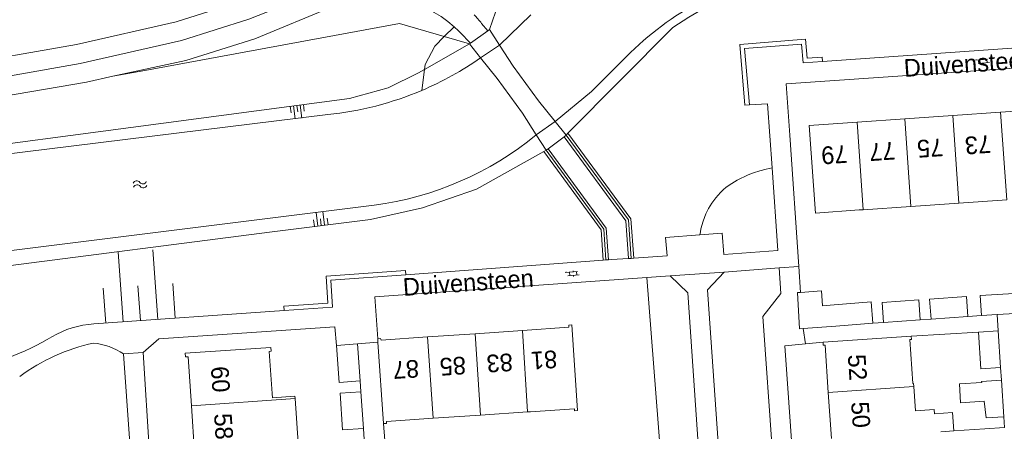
# Model space of a CAD drawing. Extents: x 99476 to 102828, y 406437 to 407931.
# Tile 28 of 162: x 99708 to 99820, y 407161 to 407208. Entities that reach past the tile are written whole.
import ezdxf

# ---------------------------------------------------------------- set-up
doc = ezdxf.new("R2010")
doc.units = 0
doc.header["$MEASUREMENT"] = 0
for name, color, linetype, lineweight in [('BG_bijgebouw', 253, 'Continuous', 0), ('BG_dakoverstek', 253, 'Continuous', 13), ('BG_dakoverstek bijgebouw', 253, 'Continuous', 0), ('BG_heg haag', 253, 'Continuous', 0), ('BG_hek', 253, 'Continuous', 0), ('BG_hoofdgebouw', 253, 'Continuous', 13), ('BG_huisnummer', 253, 'Continuous', 0), ('BG_insteek sloot', 253, 'Continuous', 0), ('BG_kant sloot', 253, 'Continuous', 0), ('BG_kant verharding', 253, 'Continuous', 0), ('BG_kunstwerk', 253, 'Continuous', 0), ('BG_open verharding', 253, 'Continuous', 0), ('BG_schutting', 253, 'Continuous', 0), ('BG_straatnaam', 253, 'Continuous', 0), ('BG_talud', 253, 'Continuous', 0), ('BG_taludsymbool', 253, 'Continuous', 0), ('BG_tussenmuur', 253, 'Continuous', 0), ('BG_vlakafsluiter', 253, 'Continuous', 0), ('BG_watersymbool', 253, 'Continuous', 0)]:
    doc.layers.add(name, color=color, linetype=linetype, lineweight=lineweight)
doc.styles.add('Style-WORKING', font='WORKING.shx')

# ---------------------------------------------------------------- blocks, each defined once
blk = doc.blocks.new('S04')
at = {"layer": 'BG_taludsymbool', "linetype": 'Continuous', "lineweight": 0}
for p, q in [((-0.5, 0), (-0.5, -0.5)), ((-0.25, 0), (-0.25, -1)), ((0, 0), (0, -0.5)), ((0.25, 0), (0.25, -1)), ((0.5, 0), (0.5, -0.5))]:
    blk.add_line(p, q, dxfattribs=at)
blk = doc.blocks.new('S02OV6')
at = {"layer": 'BG_open verharding', "linetype": 'Continuous', "lineweight": 0}
for p, q in [((0, 0.20784), (1.371449, 0.20784)), ((0.085505, 0.20784), (0.085505, 0.268177)), ((0.485, -0.192), (0.486, 0.207)), ((0.885505, 0.20784), (0.885505, 0.31106)), ((1.285, -0.193), (1.285, 0.207)), ((0.268333, -0.19216), (1.549656, -0.19216)), ((0.885505, -0.32925), (0.885505, -0.19216))]:
    blk.add_line(p, q, dxfattribs=at)
blk = doc.blocks.new('WATERS')
at = {"layer": 'BG_watersymbool', "linetype": 'Continuous', "lineweight": 0}
for centre, start, end in [((-0.375, 0.25), 28.07249, 151.92751), ((-0.375, -0.2), 28.07249, 151.92751), ((0.375, 0.65), 208.07249, 331.92751), ((0.375, 0.2), 208.07249, 331.92751)]:
    blk.add_arc(centre, 0.425, start, end, dxfattribs=at)

msp = doc.modelspace()

# ---------------------------------------------------------------- linework, layer by layer
at = {"layer": 'BG_bijgebouw', "linetype": 'Continuous', "lineweight": 0}
for p, q in [((99806.22, 407175.49), (99810.39, 407175.78)), ((99806.38, 407173.22), (99806.22, 407175.49)), ((99810.39, 407175.78), (99810.54, 407173.51)), ((99811.62, 407175.86), (99815.8, 407176.16)), ((99811.79, 407173.6), (99811.62, 407175.86)), ((99815.8, 407176.16), (99815.96, 407173.9)), ((99817.37, 407176.27), (99821.2, 407176.51)), ((99817.37, 407176.27), (99817.51, 407174)), ((99810.54, 407173.51), (99806.38, 407173.22)), ((99815.96, 407173.9), (99811.79, 407173.6)), ((99817.51, 407174), (99819.284, 407174.116)), ((99819.284, 407174.116), (99821.34, 407174.25)), ((99805.168, 407173.155), (99800.977, 407172.803)), ((99817.15, 407172.12), (99819.4, 407172.27)), ((99819.4, 407172.27), (99819.68, 407168.1)), ((99744.29, 407170.62), (99746.66, 407170.79)), ((99744.584, 407166.419), (99744.29, 407170.62)), ((99746.66, 407170.79), (99746.95, 407166.583)), ((99746.95, 407166.583), (99744.584, 407166.419)), ((99819.76, 407166.68), (99817.51, 407166.53)), ((99817.51, 407166.53), (99817.526, 407166.411)), ((99820.04, 407162.52), (99819.76, 407166.68)), ((99747.035, 407165.346), (99747.321, 407161.196)), ((99817.801, 407164.297), (99818.05, 407162.39)), ((99818.05, 407162.39), (99820.04, 407162.52)), ((99817.886, 407161.14), (99814.351, 407160.922)), ((99820.13, 407161.3), (99817.886, 407161.14))]:
    msp.add_line(p, q, dxfattribs=at)
at = {"layer": 'BG_bijgebouw', "linetype": 'Continuous', "lineweight": 0, "flags": 128}
for points in [[(99800.775, 407175.212), (99804.965, 407175.564), (99805.168, 407173.155)], [(99819.68, 407168.1), (99817.43, 407167.95), (99817.15, 407172.12)], [(99747.321, 407161.196), (99744.953, 407161.032), (99744.67, 407165.183), (99747.035, 407165.346)]]:
    msp.add_lwpolyline(points, dxfattribs=at)
at = {"layer": 'BG_dakoverstek', "linetype": 'Continuous', "lineweight": 13, "flags": 128}
for points in [[(99739.578, 407164.589), (99739.56, 407164.858), (99736.991, 407164.685)], [(99737.349, 407159.381), (99739.917, 407159.553), (99739.578, 407164.589)], [(99810.008, 407163.215), (99812.147, 407163.363), (99812.182, 407162.853), (99814.207, 407162.993), (99814.351, 407160.922)]]:
    msp.add_lwpolyline(points, dxfattribs=at)
at = {"layer": 'BG_dakoverstek bijgebouw', "linetype": 'Continuous', "lineweight": 0}
msp.add_line((99800.977, 407172.803), (99797.255, 407172.518), dxfattribs=at)
at = {"layer": 'BG_dakoverstek bijgebouw', "linetype": 'Continuous', "lineweight": 0, "flags": 128}
for points in [[(99797.255, 407172.518), (99796.855, 407172.487), (99796.632, 407176.601), (99796.964, 407176.624)], [(99796.964, 407176.624), (99799.331, 407176.79), (99799.465, 407175.108), (99800.775, 407175.212)], [(99817.526, 407166.411), (99814.997, 407166.243), (99815.139, 407164.12), (99817.801, 407164.297)]]:
    msp.add_lwpolyline(points, dxfattribs=at)
at = {"layer": 'BG_heg haag', "linetype": 'Continuous', "lineweight": 0}
for p, q in [((99797.031, 407205.298), (99790.069, 407204.749)), ((99790.069, 407204.749), (99790.652, 407197.878)), ((99795.74, 407194.448), (99796.763, 407179.553)), ((99796.763, 407179.553), (99796.964, 407176.624)), ((99781.534, 407152.113), (99779.494, 407178.32))]:
    msp.add_line(p, q, dxfattribs=at)
at = {"layer": 'BG_heg haag', "linetype": 'Continuous', "lineweight": 0, "flags": 128}
for points in [[(99770.34, 407194.47), (99777.413, 407184.847), (99777.739, 407180.482)], [(99768.09, 407192.75), (99774.607, 407183.813), (99774.851, 407180.308)], [(99744.29, 407170.62), (99744.08, 407172.71), (99727.433, 407171.602)]]:
    msp.add_lwpolyline(points, dxfattribs=at)
at = {"layer": 'BG_hek', "linetype": 'Continuous', "lineweight": 0}
for p, q in [((99806.38, 407173.22), (99805.168, 407173.155)), ((99811.79, 407173.6), (99810.54, 407173.51)), ((99817.51, 407174), (99815.96, 407173.9)), ((99819.68, 407168.1), (99819.76, 407166.68)), ((99746.95, 407166.583), (99747.035, 407165.346)), ((99820.04, 407162.52), (99820.13, 407161.3)), ((99747.321, 407161.196), (99747.406, 407159.959))]:
    msp.add_line(p, q, dxfattribs=at)
at = {"layer": 'BG_hoofdgebouw', "linetype": 'Continuous', "lineweight": 13}
for p, q in [((99808.81, 407196.302), (99814.245, 407196.679)), ((99814.245, 407196.679), (99819.68, 407197.055)), ((99819.68, 407197.055), (99825.115, 407197.431)), ((99803.375, 407195.926), (99808.81, 407196.302)), ((99814.932, 407186.746), (99809.496, 407186.378)), ((99820.367, 407187.114), (99814.932, 407186.746)), ((99804.061, 407186.01), (99803.62, 407185.98)), ((99809.496, 407186.378), (99804.061, 407186.01)), ((99765.392, 407172.312), (99760.022, 407171.946)), ((99748.96, 407171.35), (99748.984, 407170.993)), ((99748.984, 407170.993), (99749.61, 407161.77)), ((99760.022, 407171.946), (99754.617, 407171.579)), ((99809.534, 407171.664), (99799.51, 407170.969)), ((99810.008, 407163.215), (99809.817, 407165.963)), ((99736.961, 407165.146), (99736.991, 407164.685)), ((99800.113, 407165.29), (99800.475, 407160.076)), ((99728.153, 407158.485), (99727.798, 407163.753)), ((99755.231, 407162.35), (99760.635, 407162.716)), ((99760.635, 407162.716), (99765.976, 407163.079)), ((99765.976, 407163.079), (99766.29, 407163.1))]:
    msp.add_line(p, q, dxfattribs=at)
at = {"layer": 'BG_hoofdgebouw', "linetype": 'Continuous', "lineweight": 13, "flags": 128}
for points in [[(99803.62, 407185.98), (99798.64, 407185.63), (99797.94, 407195.55), (99803.375, 407195.926)], [(99766.29, 407163.1), (99771.28, 407163.43), (99771.29, 407163.21), (99771.63, 407163.23), (99770.98, 407172.95), (99770.66, 407172.93), (99770.65, 407172.67), (99765.392, 407172.312)], [(99754.617, 407171.579), (99749.35, 407171.22), (99749.28, 407171.39), (99748.96, 407171.35)], [(99799.51, 407170.969), (99799.533, 407170.645), (99799.741, 407170.659), (99800.113, 407165.29)], [(99809.713, 407166.278), (99809.367, 407171.273), (99809.56, 407171.287), (99809.534, 407171.664)], [(99727.798, 407163.753), (99727.421, 407169.335), (99727.114, 407169.314), (99727.086, 407169.723), (99736.827, 407170.38), (99736.856, 407169.95), (99736.638, 407169.935), (99736.961, 407165.146)], [(99809.817, 407165.963), (99809.795, 407166.285), (99809.713, 407166.278)], [(99749.61, 407161.77), (99749.95, 407161.77), (99749.95, 407161.99), (99755.231, 407162.35)]]:
    msp.add_lwpolyline(points, dxfattribs=at)
at = {"layer": 'BG_insteek sloot', "linetype": 'Continuous', "lineweight": 0}
for p, q in [((99761.65, 407206.43), (99762.328, 407208.423)), ((99754.259, 407201.9), (99759.37, 407204.82)), ((99770.554, 407194.685), (99770.34, 407194.47)), ((99768.09, 407192.75), (99767.826, 407192.603))]:
    msp.add_line(p, q, dxfattribs=at)
at = {"layer": 'BG_insteek sloot', "linetype": 'Continuous', "lineweight": 0, "flags": 128}
for points in [[(99952.812, 407250.476), (99946.748, 407246.73), (99935.469, 407236.917), (99929.064, 407232.12), (99923.377, 407228.982), (99918.57, 407227.448), (99912.632, 407226.318), (99860.162, 407220.226), (99825.436, 407216.16), (99795.582, 407212.556), (99792.818, 407211.751), (99789.602, 407210.569), (99786.985, 407209.425), (99784.27, 407207.833), (99782.476, 407206.677), (99770.554, 407194.685)], [(99675.502, 407189.334), (99745.737, 407198.623), (99750.151, 407199.847), (99753.589, 407201.517), (99754.259, 407201.9)], [(99767.826, 407192.603), (99760.174, 407188.334), (99754.044, 407186.211), (99748.118, 407184.892), (99736.977, 407183.501), (99705.788, 407179.497), (99672.954, 407175.517), (99650.617, 407173.11), (99643.662, 407172.043), (99640.299, 407170.694), (99638.34, 407168.643), (99636.623, 407166.258), (99636.382, 407164.535), (99636.331, 407163.395)]]:
    msp.add_lwpolyline(points, dxfattribs=at)
at = {"layer": 'BG_kant sloot', "linetype": 'Continuous', "lineweight": 0}
for p, q in [((99762.788, 407204.665), (99766.351, 407208.108)), ((99760.64, 407203.237), (99762.788, 407204.665)), ((99743.27, 407196.79), (99671.89, 407188.019)), ((99769.084, 407196.022), (99766.961, 407194.504)), ((99645.79, 407173.71), (99748.543, 407186.511))]:
    msp.add_line(p, q, dxfattribs=at)
at = {"layer": 'BG_kant sloot', "linetype": 'Continuous', "lineweight": 0, "flags": 128}
msp.add_lwpolyline([(99769.084, 407196.022), (99773.23, 407199.43), (99777.189, 407203.38)], dxfattribs=at)
at = {"layer": 'BG_kant sloot', "linetype": 'Continuous', "lineweight": 0, "extrusion": (0, 0, -1)}
for centre, radius, start, end in [((-99803.745664, 407176.704863), 37.64066, 45.127518, 77.267999), ((-99739.52041, 407233.503571), 36.906672, 235.093203, 246.959509), ((-99739.531838, 407233.487619), 36.88752, 246.966148, 264.183692)]:
    msp.add_arc(centre, radius, start, end, dxfattribs=at)
at = {"layer": 'BG_kant sloot', "linetype": 'Continuous', "lineweight": 0}
msp.add_arc((99743.646399, 407223.01056), 36.826547, 277.640898, 309.278632, dxfattribs=at)
at = {"layer": 'BG_kant verharding', "linetype": 'Continuous', "lineweight": 0}
for p, q in [((99761.441, 407206.283), (99760.751, 407207.139)), ((99758.305, 407206.107), (99759.472, 407204.892)), ((99761.65, 407206.43), (99761.441, 407206.283)), ((99799.44, 407202.814), (99840.331, 407205.685)), ((99752.159, 407178.631), (99774.552, 407180.286)), ((99774.552, 407180.286), (99774.851, 407180.308)), ((99777.44, 407180.46), (99777.739, 407180.482)), ((99777.739, 407180.482), (99778.038, 407180.504)), ((99794.54, 407179.41), (99788.293, 407178.931)), ((99782.15, 407178.51), (99779.494, 407178.32)), ((99716.729, 407173.062), (99738.323, 407174.574)), ((99794.026, 407154.744), (99792.67, 407173.91)), ((99711.416, 407171.288), (99711.962, 407171.603)), ((99797.538, 407170.783), (99799.51, 407170.969)), ((99722.33, 407169.82), (99724.345, 407136.783))]:
    msp.add_line(p, q, dxfattribs=at)
at = {"layer": 'BG_kant verharding', "linetype": 'Continuous', "lineweight": 0, "flags": 128}
for points in [[(99744.161, 407211.517), (99734.33, 407207.61), (99726.66, 407205.2), (99715.17, 407202.6), (99700.78, 407200.06)], [(99718.879, 407201.139), (99727.17, 407202.94), (99735, 407205.39), (99743.955, 407209.106)], [(99791.15, 407197.92), (99790.61, 407204.29), (99797.07, 407204.8), (99797.25, 407202.66), (99799.44, 407202.814)], [(99841.052, 407203.427), (99795.34, 407200.28), (99795.74, 407194.448)], [(99698.342, 407197.48), (99715.89, 407200.49), (99718.879, 407201.139)], [(99793.732, 407190.74), (99793.22, 407198.01), (99791.15, 407197.92)], [(99770.12, 407194.29), (99777.12, 407184.74), (99777.44, 407180.46)], [(99774.851, 407180.308), (99775.15, 407180.33), (99774.9, 407183.92), (99768.31, 407192.92)], [(99785.531, 407183.141), (99788.08, 407183.33), (99788.25, 407180.94), (99794.39, 407181.39), (99793.732, 407190.74)], [(99778.038, 407180.504), (99781.8, 407180.78), (99781.62, 407182.85), (99785.531, 407183.141)], [(99788.293, 407178.931), (99788.28, 407178.93), (99786.39, 407176.93), (99788.1, 407152.52), (99791.88, 407152.8), (99794.03, 407154.69)], [(99792.67, 407173.91), (99794.73, 407176.52), (99794.54, 407179.41)], [(99738.323, 407174.574), (99743.83, 407174.96), (99743.63, 407178), (99752.159, 407178.631)], [(99779.494, 407178.32), (99748.63, 407176.11), (99748.96, 407171.35)], [(99783.28, 407152.23), (99783.13, 407154.34), (99785.68, 407154.47), (99784.18, 407176.57), (99782.15, 407178.51)], [(99727.433, 407171.602), (99724.09, 407171.38), (99722.33, 407169.82)], [(99801.515, 407127.339), (99798.24, 407127.16), (99795.18, 407170.56), (99797.538, 407170.783)], [(99721.519, 407144.548), (99721.882, 407144.588), (99720.078, 407169.661)]]:
    msp.add_lwpolyline(points, dxfattribs=at)
at = {"layer": 'BG_kant verharding', "linetype": 'Continuous', "lineweight": 0, "extrusion": (0, 0, -1)}
for centre, radius, start, end in [((-99748.934513, 407197.101427), 12.996358, 67.47126, 131.977616), ((-99748.900965, 407197.065955), 13.045166, 131.98295, 136.127406), ((-99717.504744, 407162.010282), 11.07891, 59.980357, 85.984871)]:
    msp.add_arc(centre, radius, start, end, dxfattribs=at)
at = {"layer": 'BG_kant verharding', "linetype": 'Continuous', "lineweight": 0}
for centre, radius, start, end in [((99749.419673, 407198.030479), 14.538367, 38.793551, 43.941531), ((99697.505927, 407195.358185), 27.80043, 276.983498, 300.023463), ((99721.474868, 407149.061959), 22.336774, 102.372092, 126.138493), ((99716.002087, 407163.649821), 7.262736, 55.860552, 84.572829)]:
    msp.add_arc(centre, radius, start, end, dxfattribs=at)
at = {"layer": 'BG_kunstwerk', "linetype": 'Continuous', "lineweight": 0}
for p, q in [((99761.441, 407206.283), (99759.472, 407204.892)), ((99762.788, 407204.665), (99761.65, 407206.43)), ((99759.472, 407204.892), (99759.37, 407204.82)), ((99759.37, 407204.82), (99760.64, 407203.237)), ((99770.34, 407194.47), (99769.084, 407196.022)), ((99766.961, 407194.504), (99768.09, 407192.75)), ((99770.12, 407194.29), (99770.34, 407194.47)), ((99768.31, 407192.92), (99770.12, 407194.29)), ((99768.09, 407192.75), (99768.31, 407192.92))]:
    msp.add_line(p, q, dxfattribs=at)
at = {"layer": 'BG_kunstwerk', "linetype": 'Continuous', "lineweight": 0, "flags": 128}
for points in [[(99769.084, 407196.022), (99767.19, 407198.36), (99764.32, 407202.29), (99762.788, 407204.665)], [(99760.64, 407203.237), (99762.53, 407200.88), (99765.38, 407196.96), (99766.961, 407194.504)]]:
    msp.add_lwpolyline(points, dxfattribs=at)
at = {"layer": 'BG_schutting', "linetype": 'Continuous', "lineweight": 0}
for p, q in [((99809.534, 407171.664), (99817.15, 407172.12)), ((99749.61, 407161.77), (99750.332, 407152.349))]:
    msp.add_line(p, q, dxfattribs=at)
at = {"layer": 'BG_talud', "linetype": 'Continuous', "lineweight": 0}
for p, q in [((99759.37, 407204.82), (99756.51, 407205.646)), ((99722.51, 407201.78), (99718.879, 407201.139))]:
    msp.add_line(p, q, dxfattribs=at)
at = {"layer": 'BG_talud', "linetype": 'Continuous', "lineweight": 0, "flags": 128}
msp.add_lwpolyline([(99756.51, 407205.646), (99751.41, 407207.12), (99722.51, 407201.78)], dxfattribs=at)
at = {"layer": 'BG_tussenmuur', "linetype": 'Continuous', "lineweight": 0}
for p, q in [((99814.245, 407196.679), (99814.932, 407186.746)), ((99819.68, 407197.055), (99820.367, 407187.114)), ((99803.375, 407195.926), (99804.061, 407186.01)), ((99808.81, 407196.302), (99809.496, 407186.378)), ((99765.392, 407172.312), (99765.976, 407163.079)), ((99754.617, 407171.579), (99755.231, 407162.35)), ((99760.635, 407162.716), (99760.022, 407171.946)), ((99800.113, 407165.29), (99809.817, 407165.963)), ((99727.798, 407163.753), (99739.578, 407164.589)), ((99812.891, 407160.832), (99814.351, 407160.922))]:
    msp.add_line(p, q, dxfattribs=at)
at = {"layer": 'BG_vlakafsluiter', "linetype": 'Continuous', "lineweight": 0}
for p, q in [((99756.51, 407205.646), (99757.627, 407206.763)), ((99753.965, 407199.541), (99754.259, 407201.9)), ((99790.652, 407197.878), (99791.15, 407197.92)), ((99786.516, 407186.131), (99786.224, 407185.553)), ((99785.656, 407183.85), (99785.896, 407184.716)), ((99777.44, 407180.46), (99774.851, 407180.308)), ((99788.293, 407178.931), (99782.15, 407178.51)), ((99796.763, 407179.553), (99794.54, 407179.41)), ((99819.4, 407172.27), (99819.284, 407174.116)), ((99797.255, 407172.518), (99797.538, 407170.783)), ((99746.66, 407170.79), (99748.984, 407170.993)), ((99722.33, 407169.82), (99720.078, 407169.661))]:
    msp.add_line(p, q, dxfattribs=at)
at = {"layer": 'BG_vlakafsluiter', "linetype": 'Continuous', "lineweight": 0, "flags": 128}
for points in [[(99754.838, 407213.803), (99752.588, 407214.453), (99749.471, 407214.744), (99746.353, 407214.446), (99743.446, 407213.6), (99733.593, 407209.684), (99726.087, 407207.326), (99714.736, 407204.757), (99700.429, 407202.232), (99688.606, 407200.494), (99685.685, 407200.127)], [(99754.259, 407201.9), (99754.331, 407202.475), (99755.423, 407204.559), (99756.51, 407205.646)], [(99799.44, 407202.814), (99799.405, 407203.313), (99797.707, 407203.193), (99797.527, 407205.337), (99797.031, 407205.298)], [(99770.554, 407194.685), (99777.706, 407184.955), (99778.038, 407180.504)], [(99767.826, 407192.603), (99774.314, 407183.706), (99774.552, 407180.286)], [(99793.732, 407190.74), (99793.04, 407190.607), (99792.338, 407190.429), (99791.637, 407190.205), (99790.998, 407189.958), (99789.783, 407189.366), (99789.159, 407188.993), (99788.523, 407188.556)], [(99787.342, 407187.36), (99787.591, 407187.654), (99787.863, 407187.947)], [(99787.863, 407187.947), (99788.186, 407188.261), (99788.523, 407188.556)], [(99786.516, 407186.131), (99786.699, 407186.447), (99786.899, 407186.759)], [(99786.899, 407186.759), (99787.113, 407187.063), (99787.342, 407187.36)], [(99785.896, 407184.716), (99786.049, 407185.14), (99786.224, 407185.553)], [(99785.531, 407183.141), (99785.586, 407183.496), (99785.656, 407183.85)], [(99752.159, 407178.631), (99752.122, 407179.129), (99743.099, 407178.462), (99743.299, 407175.424), (99738.287, 407175.073), (99738.323, 407174.574)]]:
    msp.add_lwpolyline(points, dxfattribs=at)

# ---------------------------------------------------------------- block references
at = {"layer": 'BG_open verharding', "linetype": 'Continuous', "lineweight": 0, "rotation": 4.302011}
for p in [(99816.846, 407202.772), (99770.268, 407178.685)]:
    msp.add_blockref('S02OV6', p, dxfattribs=at)
at = {"layer": 'BG_taludsymbool', "linetype": 'Continuous', "lineweight": 0}
for p, xscale, yscale, zscale, rotation in [((99739.769, 407197.834), 1.490808, 1.490808, 1.490808, 7.515913), ((99742.539, 407184.195), 1.56197, 1.56197, 1.56197, 187.097717), ((99722.007, 407173.432), 7.899310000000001, 7.899310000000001, 7.899310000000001, 184.007067)]:
    msp.add_blockref('S04', p, dxfattribs=dict(at, xscale=xscale, yscale=yscale, zscale=zscale, rotation=rotation))
at = {"layer": 'BG_watersymbool', "linetype": 'Continuous', "lineweight": 0, "rotation": 6.947411}
msp.add_blockref('WATERS', (99721.987, 407188.659), dxfattribs=at)

# ---------------------------------------------------------------- texts
at = {"layer": 'BG_huisnummer', "linetype": 'Continuous', "lineweight": 0, "style": 'Style-WORKING'}
for s, rotation, p in [('73', 183.955038, (99818.524, 407194.468)), ('79', 183.955038, (99802.219, 407193.34)), ('77', 183.955038, (99807.654, 407193.716)), ('75', 183.955038, (99813.089, 407194.092)), ('81', 183.897896, (99769.258, 407170.069)), ('87', 183.897896, (99753.571, 407169.002)), ('85', 183.897896, (99758.896, 407169.364)), ('83', 183.897896, (99764.221, 407169.727)), ('52', 273.955038, (99802.325, 407169.536)), ('60', 273.840747, (99730.004, 407168.189)), ('50', 273.955038, (99802.697, 407164.168)), ('58', 273.840747, (99730.364, 407162.842))]:
    msp.add_text(s, height=2, rotation=rotation, dxfattribs=at).set_placement(p)
at = {"layer": 'BG_straatnaam', "linetype": 'Continuous', "lineweight": 0, "style": 'Style-WORKING'}
for rotation, p in [(3.955038, (99808.758, 407201.065)), (4.073364, (99751.888, 407176.223))]:
    msp.add_text('Duivensteen', height=2, rotation=rotation, dxfattribs=at).set_placement(p)

doc.saveas('drawing.dxf')
